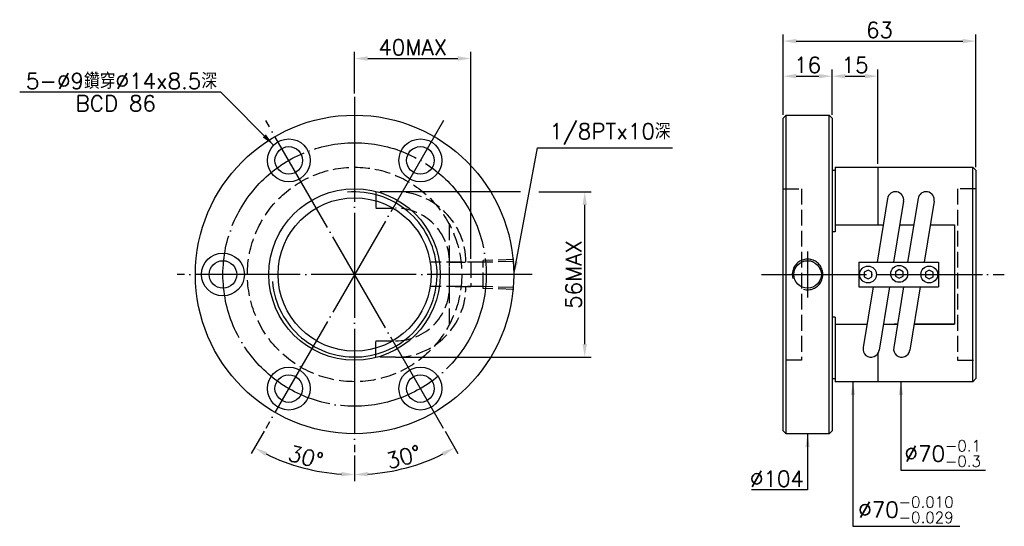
# Model space of a CAD drawing. Header units: millimetres. Extents: x -149 to 172, y 118 to 283.
import ezdxf
from ezdxf.enums import TextEntityAlignment as Align

# ---------------------------------------------------------------- set-up
doc = ezdxf.new("R2010")
doc.units = ezdxf.units.MM
doc.header["$LTSCALE"] = 1.716456
for name, pattern in [('CENTER', [22, 20, -1, 0, -1]), ('DASHED', [4, 3, -1]), ('THIN', [200000, 200000, 0])]:
    doc.linetypes.add(name, pattern=pattern)
for name, color, linetype in [('NT', 7, 'Continuous'), ('NT-DIM', 2, 'Continuous'), ('SH', 7, 'Continuous'), ('SH-DIM', 2, 'Continuous')]:
    doc.layers.add(name, color=color, linetype=linetype)
doc.styles.add('simplex', font='simplex.shx', dxfattribs={"bigfont": 'chineset.shx'})
doc.styles.get("Standard").update_dxf_attribs({"font": 'simplex.shx', "bigfont": 'chineset.shx'})
doc.dimstyles.new('ISO-25', dxfattribs={"dimscale": 1.716456, "dimtxt": 3, "dimasz": 2.5, "dimexe": 1.25, "dimexo": 0.625, "dimtad": 1, "dimdec": 3, "dimzin": 9, "dimdsep": 46, "dimtxsty": 'Standard', "dimcen": 2.5, "dimclrd": 2, "dimclre": 2, "dimclrt": 2, "dimazin": 2, "dimtfac": 1, "dimtdec": 3, "dimtmove": 0, "dimatfit": 3, "dimfxl": 0, "dimarcsym": 0})

# ---------------------------------------------------------------- blocks, each defined once
blk = doc.blocks.new('*D9')
at = {"layer": 'Defpoints', "color": 0}
for p in [(163, 276.17), (100, 252), (163, 234)]:
    blk.add_point(p, dxfattribs=at)
at = {"layer": 'NT-DIM', "color": 2, "lineweight": -2}
for p, q in [((100, 253.07), (100, 278.32)), ((163, 235.07), (163, 278.32)), ((104.29, 276.17), (158.71, 276.17))]:
    blk.add_line(p, q, dxfattribs=at)
at = {"layer": 'NT-DIM', "color": 2}
for points in [[(104.29, 276.89), (104.29, 275.46), (100, 276.17)], [(158.71, 276.89), (158.71, 275.46), (163, 276.17)]]:
    blk.add_solid(points, dxfattribs=at)
at = {"layer": 'NT-DIM', "color": 2, "insert": (131.5, 279.82), "char_height": 5.149, "attachment_point": 5}
blk.add_mtext('63', dxfattribs=at)
blk = doc.blocks.new('*D12')
at = {"layer": 'Defpoints', "color": 0}
for p in [(-1.97, 270.49), (-39.97, 258), (-1.97, 204)]:
    blk.add_point(p, dxfattribs=at)
at = {"layer": 'NT-DIM', "color": 2, "lineweight": -2}
for p, q in [((-39.97, 259.07), (-39.97, 272.64)), ((-35.68, 270.49), (-6.27, 270.49)), ((-1.97, 205.07), (-1.97, 272.64))]:
    blk.add_line(p, q, dxfattribs=at)
at = {"layer": 'NT-DIM', "color": 2}
for points in [[(-35.68, 271.21), (-35.68, 269.78), (-39.97, 270.49)], [(-6.27, 271.21), (-6.27, 269.78), (-1.97, 270.49)]]:
    blk.add_solid(points, dxfattribs=at)
at = {"layer": 'NT-DIM', "color": 2, "insert": (-20.97, 274.14), "char_height": 5.149, "attachment_point": 5}
blk.add_mtext('40MAX', dxfattribs=at)
blk = doc.blocks.new('*D13')
at = {"layer": 'Defpoints', "color": 0}
for p in [(-26.61, 227), (35.21, 227), (-26.61, 173)]:
    blk.add_point(p, dxfattribs=at)
at = {"layer": 'NT-DIM', "color": 2, "lineweight": -2}
for p, q in [((35.21, 177.29), (35.21, 222.71)), ((-25.54, 173), (37.36, 173))]:
    blk.add_line(p, q, dxfattribs=at)
at = {"layer": 'NT-DIM', "color": 2}
for points in [[(34.5, 222.71), (35.93, 222.71), (35.21, 227)], [(34.5, 177.29), (35.93, 177.29), (35.21, 173)]]:
    blk.add_solid(points, dxfattribs=at)
at = {"layer": 'NT-DIM', "color": 2, "insert": (31.57, 200), "char_height": 5.149, "attachment_point": 5, "rotation": 90}
blk.add_mtext('56MAX', dxfattribs=at)
blk = doc.blocks.new('*D30')
at = {"layer": 'Defpoints', "color": 0}
for p in [(-39.97, 258), (-10.97, 250.23), (-68.97, 149.77), (-39.97, 142), (-62.31, 138.62)]:
    blk.add_point(p, dxfattribs=at)
at = {"layer": 'SH-DIM', "color": 2, "lineweight": -2}
for p, q in [((-69.51, 148.84), (-73.71, 141.58)), ((-39.97, 140.93), (-39.97, 132.54))]:
    blk.add_line(p, q, dxfattribs=at)
blk.add_arc((-39.97, 200), 65.32, 243.7649, 266.2351, dxfattribs=at)
at = {"layer": 'SH-DIM', "color": 2}
for points in [[(-69.18, 140.78), (-68.51, 142.04), (-72.63, 143.44)], [(-44.24, 135.54), (-44.29, 134.11), (-39.97, 134.68)]]:
    blk.add_solid(points, dxfattribs=at)
at = {"layer": 'SH-DIM', "color": 2, "insert": (-55.94, 140.43), "char_height": 5.149, "attachment_point": 5, "rotation": 345}
blk.add_mtext('30°', dxfattribs=at)
blk = doc.blocks.new('*D31')
at = {"layer": 'Defpoints', "color": 0}
for p in [(-39.97, 258), (-68.97, 250.23), (-10.97, 149.77), (-39.97, 142), (-28.63, 135.68)]:
    blk.add_point(p, dxfattribs=at)
at = {"layer": 'SH-DIM', "color": 2, "lineweight": -2}
for p, q in [((-10.44, 148.84), (-6.24, 141.58)), ((-39.97, 140.93), (-39.97, 132.54))]:
    blk.add_line(p, q, dxfattribs=at)
blk.add_arc((-39.97, 200), 65.32, 273.7649, 296.2351, dxfattribs=at)
at = {"layer": 'SH-DIM', "color": 2}
for points in [[(-11.44, 142.04), (-10.76, 140.78), (-7.32, 143.44)], [(-35.66, 134.11), (-35.71, 135.54), (-39.97, 134.68)]]:
    blk.add_solid(points, dxfattribs=at)
at = {"layer": 'SH-DIM', "color": 2, "insert": (-24.01, 140.43), "char_height": 5.149, "attachment_point": 5, "rotation": 15}
blk.add_mtext('30°', dxfattribs=at)
blk = doc.blocks.new('*D43')
at = {"layer": 'Defpoints', "color": 0}
for p in [(116, 264.72), (100, 251), (116, 251)]:
    blk.add_point(p, dxfattribs=at)
at = {"layer": 'NT-DIM', "color": 2, "lineweight": -2}
for p, q in [((100, 252.07), (100, 266.87)), ((104.29, 264.72), (111.71, 264.72)), ((116, 252.07), (116, 266.87))]:
    blk.add_line(p, q, dxfattribs=at)
at = {"layer": 'NT-DIM', "color": 2}
for points in [[(104.29, 265.44), (104.29, 264.01), (100, 264.72)], [(111.71, 265.44), (111.71, 264.01), (116, 264.72)]]:
    blk.add_solid(points, dxfattribs=at)
at = {"layer": 'NT-DIM', "color": 2, "insert": (108, 268.37), "char_height": 5.149, "attachment_point": 5}
blk.add_mtext('16', dxfattribs=at)
blk = doc.blocks.new('*D44')
at = {"layer": 'Defpoints', "color": 0}
for p in [(131, 264.72), (116, 251), (131, 235)]:
    blk.add_point(p, dxfattribs=at)
at = {"layer": 'NT-DIM', "color": 2, "lineweight": -2}
for p, q in [((116, 252.07), (116, 266.87)), ((120.29, 264.72), (126.71, 264.72)), ((131, 236.07), (131, 266.87))]:
    blk.add_line(p, q, dxfattribs=at)
at = {"layer": 'NT-DIM', "color": 2}
for points in [[(120.29, 265.44), (120.29, 264.01), (116, 264.72)], [(126.71, 265.44), (126.71, 264.01), (131, 264.72)]]:
    blk.add_solid(points, dxfattribs=at)
at = {"layer": 'NT-DIM', "color": 2, "insert": (123.5, 268.37), "char_height": 5.149, "attachment_point": 5}
blk.add_mtext('15', dxfattribs=at)

msp = doc.modelspace()

# ---------------------------------------------------------------- linework, layer by layer
at = {"layer": 'NT', "color": 3, "linetype": 'CENTER'}
for p, q in [((-39.9748, 258), (-39.9748, 142)), ((-10.9748, 250.2295), (-68.9748, 149.7705)), ((-10.9748, 149.7705), (-68.9748, 250.2295)), ((18.0252, 200), (-97.9748, 200))]:
    msp.add_line(p, q, dxfattribs=at)
at = {"layer": 'NT', "color": 7, "linetype": 'Continuous'}
for p, q in [((100, 251), (101, 252)), ((100, 149), (100, 251)), ((101, 252), (115, 252)), ((101, 148), (101, 252)), ((116, 251), (115, 252)), ((115, 148), (115, 252)), ((116, 251), (116, 149)), ((117, 235), (117, 213.9642)), ((117, 235), (162, 235)), ((131, 235), (131, 216.2481)), ((162, 165), (162, 235)), ((162, 235), (163, 234)), ((116, 234), (117, 234)), ((163, 234), (163, 166)), ((134.075, 224.7518), (130.6875, 204)), ((139.365, 223.8882), (136.1184, 204)), ((144.075, 224.7518), (140.6875, 204)), ((149.365, 223.8882), (146.1184, 204)), ((117, 216.2481), (132.6869, 216.2481)), ((138.1178, 216.2481), (142.6869, 216.2481)), ((148.1178, 216.2481), (156, 216.2481)), ((117, 213.9642), (116, 213.9642)), ((124.75, 204), (150.75, 204)), ((124.75, 204), (124.75, 196)), ((150.75, 204), (150.75, 196)), ((124.75, 196), (150.75, 196)), ((129.3816, 196), (126.135, 176.1118)), ((134.8125, 196), (131.425, 175.2482)), ((139.3816, 196), (136.135, 176.1118)), ((144.8125, 196), (141.425, 175.2482)), ((117, 186.0358), (116, 186.0358)), ((117, 186.0358), (117, 165)), ((117, 183.7519), (127.3822, 183.7519)), ((132.8131, 183.7519), (137.3822, 183.7519)), ((142.8131, 183.7519), (156, 183.7519)), ((131, 174.1787), (131, 165)), ((116, 166), (117, 166)), ((162, 165), (117, 165)), ((162, 165), (163, 166)), ((100, 149), (101, 148)), ((115, 148), (101, 148)), ((116, 149), (115, 148))]:
    msp.add_line(p, q, dxfattribs=at)
at = {"layer": 'NT', "color": 1, "linetype": 'DASHED'}
for p, q in [((100, 228), (106, 228)), ((106, 228), (106, 172)), ((163, 228), (157, 228)), ((157, 228), (157, 172)), ((-8.9748, 183.7519), (-8.9748, 216.2481)), ((106, 172), (100, 172)), ((157, 172), (163, 172))]:
    msp.add_line(p, q, dxfattribs=at)
for points in [[(-26.6147, 226.9999), (-33.0011, 226.9999), (-33.0011, 221.6399), (-26.6147, 221.6399)], [(-8.9748, 204), (-1.9748, 204), (-1.9748, 196), (-8.9748, 196), (-8.9748, 204)], [(-26.6147, 173.0001), (-33.0011, 173.0001), (-33.0011, 178.3601), (-26.6147, 178.3601)]]:
    msp.add_lwpolyline(points, dxfattribs=at)
at = {"layer": 'NT', "color": 7, "linetype": 'Continuous'}
for points in [[(141.6178, 216.2481), (142.6869, 216.2481)], [(148.1178, 216.2481), (156, 216.2481), (156, 183.7519), (142.8131, 183.7519)], [(137.3822, 183.7519), (136.3131, 183.7519)]]:
    msp.add_lwpolyline(points, dxfattribs=at)
for points in [[(127.75, 201.4434), (126.5, 200.7217), (126.5, 199.2783), (127.75, 198.5566), (129, 199.2783), (129, 200.7217)], [(137.9466, 201.6283), (136.6966, 200.9066), (136.6966, 199.4632), (137.9466, 198.7415), (139.1966, 199.4632), (139.1966, 200.9066)], [(147.75, 201.4434), (146.5, 200.7217), (146.5, 199.2783), (147.75, 198.5566), (149, 199.2783), (149, 200.7217)]]:
    msp.add_lwpolyline(points, close=True, dxfattribs=at)
for centre, radius in [((-39.9748, 200), 52), ((-61.4748, 237.2391), 7), ((-61.4748, 237.2391), 4.5), ((-18.4748, 237.2391), 7), ((-18.4748, 237.2391), 4.5), ((-39.9748, 200), 28), ((-39.9748, 200), 25), ((-82.9748, 200), 7), ((-82.9748, 200), 4.5), ((127.75, 200), 2.75), ((137.9466, 200.1849), 2.75), ((147.75, 200), 2.75), ((-61.4748, 162.7609), 7), ((-61.4748, 162.7609), 4.5), ((-18.4748, 162.7609), 7), ((-18.4748, 162.7609), 4.5)]:
    msp.add_circle(centre, radius, dxfattribs=at)
at = {"layer": 'NT', "color": 3, "linetype": 'CENTER'}
msp.add_circle((-39.9748, 200), 43, dxfattribs=at)
at = {"layer": 'NT', "color": 1, "linetype": 'DASHED'}
msp.add_circle((-39.9748, 200), 35, dxfattribs=at)
at = {"layer": 'NT', "color": 5, "linetype": 'THIN'}
msp.add_arc((-39.9748, 200), 26.938, 185, 95, dxfattribs=at)
at = {"layer": 'NT', "color": 1, "linetype": 'DASHED'}
for centre, radius, start, end in [((-26.6147, 204), 22.9999, 0, 90), ((-26.6147, 204), 17.6399, 0, 90), ((-26.6147, 196), 22.9999, 270, 0), ((-26.6147, 196), 17.6399, 270, 0)]:
    msp.add_arc(centre, radius, start, end, dxfattribs=at)
at = {"layer": 'NT', "color": 7, "linetype": 'Continuous'}
for centre, start, end in [((136.72, 224.32), 350.728803, 170.728803), ((146.72, 224.32), 350.728803, 170.728803), ((128.78, 175.68), 170.728803, 350.728803), ((138.78, 175.68), 170.728803, 350.728803)]:
    msp.add_arc(centre, 2.68, start, end, dxfattribs=at)
at = {"layer": 'NT-DIM'}
for p, q in [((14.2316, 226.9999), (-25.5419, 226.9999)), ((20.2638, 226.9999), (37.3591, 226.9999))]:
    msp.add_line(p, q, dxfattribs=at)
at = {"layer": 'SH', "color": 3, "linetype": 'CENTER'}
for p, q in [((108, 207.5), (108, 192.5)), ((92.9023, 200), (172.2666, 200))]:
    msp.add_line(p, q, dxfattribs=at)
at = {"layer": 'SH', "color": 7, "linetype": 'Continuous'}
msp.add_circle((108, 200), 4.5, dxfattribs=at)
at = {"layer": 'SH', "color": 5, "linetype": 'THIN'}
msp.add_arc((108, 200), 5, 255, 195, dxfattribs=at)
at = {"layer": 'SH-DIM', "color": 1, "linetype": 'DASHED'}
for p, q in [((2.0301, 203.9706), (-14.9699, 203.9706)), ((12.0252, 204.864), (2.0301, 204.5516)), ((2.0301, 195.4484), (2.0301, 204.5516)), ((12.0252, 204.283), (2.0301, 203.9706)), ((2.0301, 196.0294), (-14.9699, 196.0294)), ((12.0252, 195.717), (2.0301, 196.0294)), ((12.0252, 195.136), (2.0301, 195.4484))]:
    msp.add_line(p, q, dxfattribs=at)

# ---------------------------------------------------------------- texts
at = {"layer": 'NT-DIM', "style": 'simplex'}
msp.add_text('BCD 86', height=5.14937, dxfattribs=at).set_placement((-117.9808, 258.4035), align=Align.TOP_CENTER)
at = {"layer": 'NT-DIM', "color": 2}
for s, insert, char_height, attachment_point in [('5-%%C9鑽穿%%C14x8.5深', (-84.8847, 260.549), 5.149367, 9), ('\\A1;%%C70{\\H0.7x;\\S-0.1^ -0.3;}', (139.6639, 137.2132), 5.149367, 7), ('%%c104', (106.8272, 130.734), 5.14937, 9), ('\\A1;%%C70{\\H0.7x;\\S-0.010^ -0.029;}', (124.5497, 118.8784), 5.149367, 7)]:
    msp.add_mtext(s, dxfattribs=dict(at, insert=insert, char_height=char_height, attachment_point=attachment_point))
at = {"layer": 'SH-DIM', "color": 2, "insert": (23.6752, 242.4278), "char_height": 5.14937, "attachment_point": 7}
msp.add_mtext('1/8PTx10深', dxfattribs=at)

# ---------------------------------------------------------------- dimensions: what is measured, and where the dimension line sits
at = {"layer": 'NT-DIM'}
for base, p1, p2, picture, middle in [((163, 276.1743), (100, 252), (163, 234), '*D9', (131.5, 279.8218)), ((116, 264.7219), (100, 251), (116, 251), '*D43', (108, 268.3693))]:
    dim = msp.add_linear_dim(base=base, p1=p1, p2=p2, dimstyle='ISO-25', dxfattribs=at)
    dim.commit()
    dim.dimension.update_dxf_attribs({"geometry": picture, "text_midpoint": middle})
dim = msp.add_linear_dim(base=(-1.9748, 270.4909), p1=(-39.9748, 258), p2=(-1.9748, 204), text='40MAX', dimstyle='ISO-25', dxfattribs=at)
dim.commit()
dim.dimension.update_dxf_attribs({"geometry": '*D12', "text_midpoint": (-20.9748, 274.1383)})
dim = msp.add_linear_dim(base=(131, 264.7219), p1=(116, 251), p2=(131, 235), dimstyle='ISO-25', override={"dimtmove": 1}, dxfattribs=at)
dim.commit()
dim.dimension.update_dxf_attribs({"geometry": '*D44', "text_midpoint": (123.5, 268.3693)})
dim = msp.add_linear_dim(base=(35.2135, 226.9999), p1=(-26.6147, 173.0001), p2=(-26.6147, 226.9999), angle=90, text='56MAX', dimstyle='ISO-25', override={"dimse2": 1}, dxfattribs=at)
dim.commit()
dim.dimension.update_dxf_attribs({"geometry": '*D13', "text_midpoint": (31.566, 200)})
at = {"layer": 'SH-DIM'}
for base, line2, picture, middle in [((-62.314, 138.6234), ((-10.9748, 250.2295), (-68.9748, 149.7705)), '*D30', (-55.9357, 140.4331)), ((-28.6328, 135.6767), ((-68.9748, 250.2295), (-10.9748, 149.7705)), '*D31', (-24.0139, 140.4331))]:
    dim = msp.add_angular_dim_2l(base=base, line1=((-39.9748, 258), (-39.9748, 142)), line2=line2, dimstyle='ISO-25', dxfattribs=at)
    dim.commit()
    dim.dimension.update_dxf_attribs({"geometry": picture, "text_midpoint": middle})

# ---------------------------------------------------------------- leaders
at = {"layer": 'NT-DIM', "annotation_type": 0, "has_hookline": 1}
for points, hookline_direction, text_width in [([(-66.4245, 242.1888), (-83.7119, 259.4763), (-83.8119, 259.4763)], 1, 64.4897), ([(122.8297, 165), (122.8297, 117.8056), (123.477, 117.8056)], 0, 33.1766), ([(138.4912, 165), (138.4912, 136.1405), (138.5912, 136.1405)], 0, 26.4825), ([(108, 148), (108, 129.6612), (107.9, 129.6612)], 1, 17.1646)]:
    msp.add_leader(points, dimstyle='ISO-25', dxfattribs=dict(at, hookline_direction=hookline_direction, text_width=text_width))
at = {"layer": 'SH-DIM', "annotation_type": 0, "has_hookline": 1, "hookline_direction": 0, "text_width": 40.2141}
msp.add_leader([(12.0252, 200), (19.7462, 241.355), (22.6025, 241.355)], dimstyle='ISO-25', dxfattribs=at)

doc.saveas('drawing.dxf')
